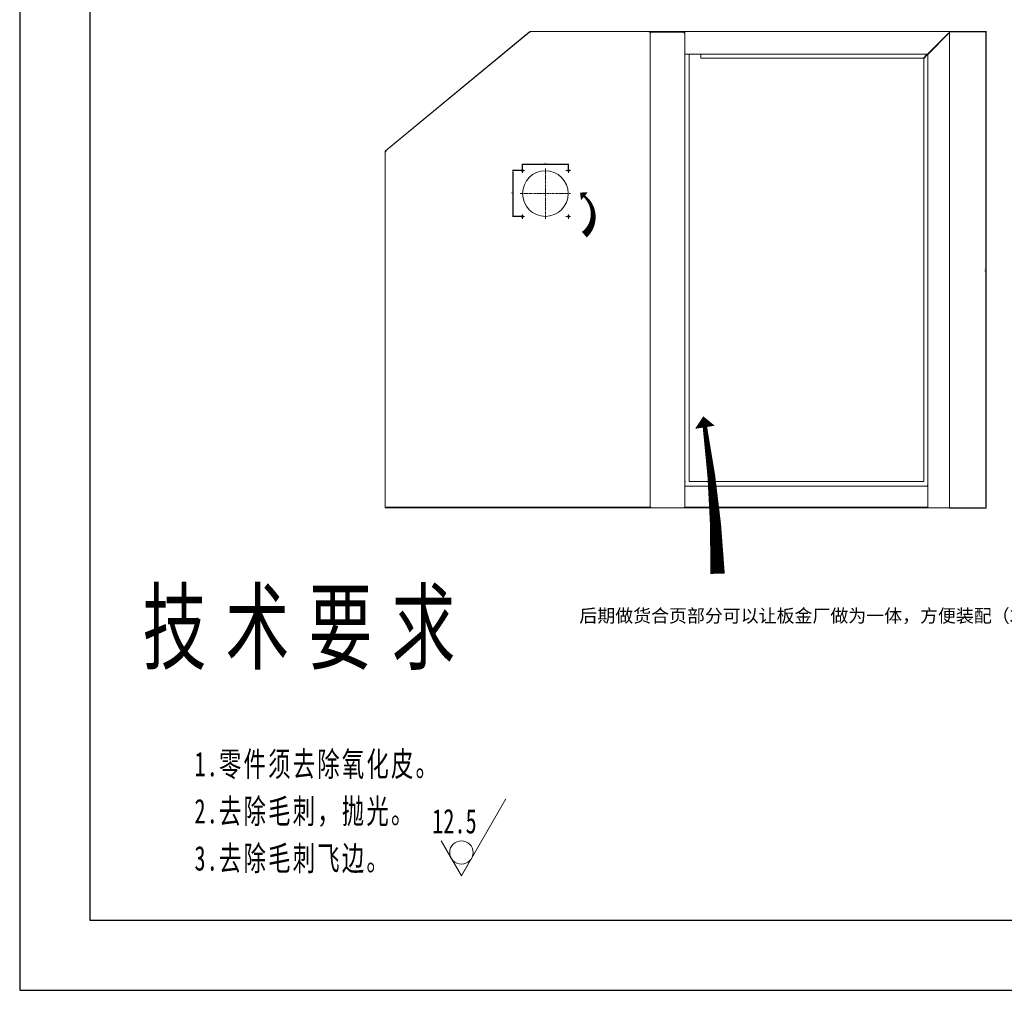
# Model space of a CAD drawing. Header units: millimetres. Extents: x 7284 to 21933, y -3393 to -31.
# Tile 1 of 57: x 7284 to 9531, y -3393 to -1179. Entities that reach past the tile are written whole.
import ezdxf
from ezdxf.enums import TextEntityAlignment as Align

# ---------------------------------------------------------------- set-up
doc = ezdxf.new("R2010")
doc.units = ezdxf.units.MM
doc.set_wipeout_variables(frame=1)
doc.header["$PDSIZE"] = -1
doc.linetypes.add('CENTER', pattern=[10.16, 6.35, -1.27, 1.27, -1.27])
for name, color, linetype in [('1', 7, 'Continuous'), ('60', 7, 'Continuous'), ('细实线层', 7, 'Continuous')]:
    doc.layers.add(name, color=color, linetype=linetype)
for name, color, linetype, lineweight in [('dim', 84, 'Continuous', 9), ('尺寸线层', 3, 'Continuous', 18), ('粗实线层', 7, 'Continuous', 25)]:
    doc.layers.add(name, color=color, linetype=linetype, lineweight=lineweight)
doc.styles.get("Standard").update_dxf_attribs({"font": 'SimSun.ttf'})
doc.styles.add('TitleStyle', font='SimSun.ttf', dxfattribs={"width": 0.667})
doc.styles.add('标准', font='SimSun.ttf', dxfattribs={"width": 0.667})
doc.dimstyles.new('ISO-25', dxfattribs={"dimtxt": 2.5, "dimasz": 2.5, "dimexe": 1.25, "dimexo": 0.625, "dimtad": 1, "dimtxsty": 'Standard', "dimcen": 2.5, "dimadec": 0, "dimazin": 0, "dimtfac": 1, "dimtmove": 0, "dimatfit": 3, "dimfxl": 0, "dimarcsym": 0})

# ---------------------------------------------------------------- blocks, each defined once
blk = doc.blocks.new('$CAXA_FRAME_13B17AC1$')
at = {"layer": '粗实线层'}
for p, q in [((-138.5, 95), (-138.5, -95)), ((-138.5, -95), (138.5, -95))]:
    blk.add_line(p, q, dxfattribs=at)
at = {"layer": '细实线层'}
for p, q in [((-148.5, 105), (-148.5, -105)), ((-148.5, -105), (148.5, -105))]:
    blk.add_line(p, q, dxfattribs=at)
blk = doc.blocks.new('*X28')
at = {"layer": '尺寸线层', "color": 0, "linetype": 'Continuous'}
for q in [(9.53, 16.5), (-4.33, 7.5)]:
    blk.add_line((0, 0), q, dxfattribs=at)
blk.add_circle((0, 5), 2.5, dxfattribs=at)
at = {"layer": '尺寸线层', "color": 0, "style": '标准', "width": 0.667}
blk.add_text('12.5', height=5.25, dxfattribs=at).set_placement((3.28, 11.7), align=Align.MIDDLE_RIGHT)
blk = doc.blocks.new('*X29')
at = {"layer": '尺寸线层', "color": 0, "linetype": 'Continuous', "lineweight": -2, "width": 144.4293, "line_spacing_factor": 1.15057}
for s, insert, char_height, attachment_point, style in [('\\T1.3;技术要求', (24.39, 0), 15, 2, 'TitleStyle'), ('{\\T1.1;1.零件须去除氧化皮。\\P2.去除毛刺，抛光。\\P3.去除毛刺飞边。\\P}', (0, -34.16), 5.25, 1, '标准')]:
    blk.add_mtext(s, dxfattribs=dict(at, insert=insert, char_height=char_height, attachment_point=attachment_point, style=style))
blk = doc.blocks.new('*D54')
at = {"layer": 'Defpoints', "color": 0}
for p in [(9403.7, -1206.2), (9489.4, -1206.2), (9405.9, -2292.6)]:
    blk.add_point(p, dxfattribs=at)
at = {"layer": 'dim', "color": 0, "linetype": 'Continuous', "lineweight": -2}
for p, q in [((9403.7, -1206.2), (9489.9, -1206.2)), ((9489.4, -2290.6), (9489.4, -1208.2)), ((9405.9, -2292.6), (9489.9, -2292.6))]:
    blk.add_line(p, q, dxfattribs=at)
at = {"layer": 'dim', "color": 0}
for points in [[(9489.1, -1208.2), (9489.8, -1208.2), (9489.4, -1206.2)], [(9489.1, -2290.6), (9489.8, -2290.6), (9489.4, -2292.6)]]:
    blk.add_solid(points, dxfattribs=at)
at = {"layer": 'dim', "color": 0, "insert": (9487.5, -1749.4), "char_height": 2.5, "attachment_point": 5, "rotation": 90}
blk.add_mtext('1086,4', dxfattribs=at)
blk = doc.blocks.new('*D120')
at = {"layer": 'Defpoints', "color": 0}
for p in [(8430.8, -1523.1), (8535.8, -1508.5), (8535.8, -1523.1)]:
    blk.add_point(p, dxfattribs=at)
at = {"layer": 'dim', "color": 0, "linetype": 'Continuous', "lineweight": -2}
for p, q in [((8430.8, -1523.1), (8430.8, -1508)), ((8432.8, -1508.5), (8533.8, -1508.5)), ((8535.8, -1523.1), (8535.8, -1508))]:
    blk.add_line(p, q, dxfattribs=at)
at = {"layer": 'dim', "color": 0}
for points in [[(8432.8, -1508.1), (8432.8, -1508.8), (8430.8, -1508.5)], [(8533.8, -1508.1), (8533.8, -1508.8), (8535.8, -1508.5)]]:
    blk.add_solid(points, dxfattribs=at)
at = {"layer": 'dim', "color": 0, "insert": (8483.3, -1506.7), "char_height": 2.5, "attachment_point": 5}
blk.add_mtext('105', dxfattribs=at)
blk = doc.blocks.new('*D121')
at = {"layer": 'Defpoints', "color": 0}
for p in [(8430.8, -1523.1), (8408.9, -1628.1), (8430.8, -1628.1)]:
    blk.add_point(p, dxfattribs=at)
at = {"layer": 'dim', "color": 0, "linetype": 'Continuous', "lineweight": -2}
for p, q in [((8430.8, -1523.1), (8408.4, -1523.1)), ((8408.9, -1525.1), (8408.9, -1626.1)), ((8430.8, -1628.1), (8408.4, -1628.1))]:
    blk.add_line(p, q, dxfattribs=at)
at = {"layer": 'dim', "color": 0}
for points in [[(8408.6, -1525.1), (8409.2, -1525.1), (8408.9, -1523.1)], [(8408.6, -1626.1), (8409.2, -1626.1), (8408.9, -1628.1)]]:
    blk.add_solid(points, dxfattribs=at)
at = {"layer": 'dim', "color": 0, "insert": (8407.2, -1575.6), "char_height": 2.5, "attachment_point": 5, "rotation": 90}
blk.add_mtext('105', dxfattribs=at)

msp = doc.modelspace()

# ---------------------------------------------------------------- linework, layer by layer
at = {"layer": '1', "color": 1, "linetype": 'CENTER', "lineweight": 13}
for p, q in [((8425.339, -1523.149), (8436.339, -1523.149)), ((8430.839, -1528.649), (8430.839, -1517.649)), ((8483.339, -1633.149), (8483.339, -1518.149)), ((8530.339, -1523.149), (8541.339, -1523.149)), ((8535.839, -1528.649), (8535.839, -1517.649)), ((8425.839, -1575.649), (8540.839, -1575.649)), ((8425.339, -1628.149), (8436.339, -1628.149)), ((8430.839, -1633.649), (8430.839, -1622.649)), ((8530.339, -1628.149), (8541.339, -1628.149)), ((8535.839, -1633.649), (8535.839, -1622.649))]:
    msp.add_line(p, q, dxfattribs=at)
at = {"layer": '60', "color": 7, "linetype": 'Continuous', "lineweight": 18}
for p, q in [((8447.948, -1206.363), (8117.753, -1479.138)), ((8118.437, -1478.424), (8447.297, -1206.753)), ((8447.278, -1206.877), (8118.566, -1478.426)), ((8447.37, -1206.841), (8447.297, -1206.753)), ((8448.808, -1206.363), (8447.948, -1206.363)), ((8448.698, -1208.449), (8447.948, -1206.363)), ((8448.698, -1206.363), (8448.698, -1206.249)), ((8448.698, -1206.249), (8719.639, -1206.249)), ((8721.639, -1206.249), (8719.639, -1206.249)), ((8719.639, -1206.249), (8719.639, -1206.363)), ((8721.639, -1206.363), (8719.639, -1206.363)), ((8721.639, -1206.249), (8721.639, -1206.363)), ((8721.639, -1206.249), (8801.839, -1206.249)), ((8722.639, -1206.363), (8721.639, -1206.363)), ((8722.639, -1206.363), (8722.639, -1208.449)), ((8801.839, -1207.749), (8722.639, -1207.749)), ((8724.039, -1208.081), (8722.639, -1208.081)), ((8722.639, -2290.149), (8722.639, -1208.449)), ((8722.639, -1209.266), (8723.139, -1209.266)), ((8723.139, -1209.449), (8722.639, -1209.449)), ((8724.039, -1208.788), (8723.139, -1208.788)), ((8723.139, -1208.788), (8723.139, -1209.249)), ((8723.139, -1209.249), (8723.839, -1209.949)), ((8723.139, -1209.249), (8723.139, -1209.449)), ((8724.039, -1208.788), (8724.039, -1208.081)), ((8799.439, -1208.081), (8799.439, -1208.788)), ((8799.639, -1208.081), (8799.439, -1208.081)), ((8799.439, -1208.788), (8799.639, -1208.788)), ((8801.839, -1206.363), (8801.839, -1206.249)), ((8801.839, -1206.249), (9403.739, -1206.249)), ((8801.839, -1208.449), (8801.839, -1206.363)), ((8801.839, -1208.449), (8801.839, -1255.549)), ((9357.432, -1255.549), (9403.489, -1209.492)), ((9358.139, -1256.256), (9403.739, -1210.656)), ((9403.739, -1209.742), (9403.489, -1209.492)), ((9403.739, -1209.742), (9404.196, -1210.199)), ((9404.196, -1210.199), (9403.739, -1210.656)), ((9405.939, -1208.449), (9405.939, -2292.649)), ((8415.507, -1232.866), (8415.58, -1232.954)), ((8424.842, -1225.303), (8424.776, -1225.224)), ((8429.473, -1221.477), (8429.452, -1221.453)), ((8801.839, -1257.749), (8801.839, -1255.549)), ((8801.839, -1257.749), (9355.232, -1257.749)), ((8801.839, -2243.167), (8801.839, -1257.749)), ((8811.839, -2232.649), (8811.839, -1257.749)), ((8837.839, -1257.749), (8837.839, -1258.749)), ((9354.232, -1258.749), (9355.232, -1257.749)), ((9355.232, -1257.749), (9357.432, -1255.549)), ((9355.939, -1258.456), (9358.139, -1256.256)), ((8837.839, -1266.549), (8837.839, -1258.749)), ((9346.432, -1266.549), (8837.839, -1266.549)), ((9354.232, -1258.749), (9346.432, -1266.549)), ((9354.939, -1259.456), (9347.139, -1267.256)), ((9347.139, -2232.649), (9347.139, -1267.256)), ((9354.939, -1259.456), (9355.939, -1258.456)), ((9355.939, -1258.456), (9355.939, -2243.167)), ((8197.256, -1413.312), (8197.235, -1413.287)), ((8183.29, -1424.701), (8183.363, -1424.789)), ((8184.468, -1423.851), (8184.48, -1423.866)), ((8192.624, -1417.138), (8192.559, -1417.059)), ((8117.753, -1480.12), (8117.639, -1480.12)), ((8117.639, -2292.649), (8117.639, -1480.12)), ((8117.753, -1479.138), (8117.753, -1480.234)), ((8119.839, -1480.12), (8117.753, -1479.138)), ((8118.51, -1478.512), (8118.437, -1478.424)), ((8801.339, -2245.649), (8801.339, -2243.813)), ((8801.339, -2289.649), (8801.339, -2245.649)), ((8802.839, -2232.649), (8801.839, -2232.649)), ((9355.939, -2243.149), (8801.839, -2243.149)), ((9347.139, -2232.649), (8811.839, -2232.649)), ((9356.339, -2243.699), (9356.339, -2245.649)), ((9356.339, -2245.649), (9356.339, -2289.649)), ((8120.639, -2291.149), (8120.639, -2290.149)), ((8135.639, -2291.149), (8120.639, -2291.149)), ((8120.639, -2291.149), (8120.639, -2292.649)), ((8135.639, -2291.149), (8707.639, -2291.149)), ((8722.639, -2291.149), (8707.639, -2291.149)), ((8722.639, -2290.149), (8722.639, -2291.149)), ((8722.639, -2290.949), (8723.139, -2290.949)), ((8722.639, -2291.132), (8723.139, -2291.132)), ((8722.639, -2292.649), (8722.639, -2291.149)), ((8723.139, -2291.149), (8723.839, -2290.449)), ((8723.139, -2290.949), (8723.139, -2291.149)), ((8723.139, -2291.61), (8723.139, -2291.149)), ((8724.039, -2291.61), (8723.139, -2291.61)), ((8724.039, -2292.318), (8724.039, -2291.61)), ((8799.439, -2291.61), (8799.439, -2292.318)), ((8799.639, -2291.61), (8799.439, -2291.61)), ((8801.339, -2291.149), (8801.339, -2289.649)), ((8801.339, -2291.149), (8816.339, -2291.149)), ((8801.339, -2292.649), (8801.339, -2291.149)), ((9341.339, -2291.149), (8816.339, -2291.149)), ((9341.339, -2291.149), (9356.339, -2291.149)), ((9356.339, -2291.149), (9356.339, -2289.649)), ((9356.339, -2291.149), (9356.339, -2292.649)), ((8119.839, -2292.649), (8117.639, -2292.649)), ((8119.839, -2292.649), (8120.639, -2292.649)), ((8120.639, -2292.649), (8135.639, -2292.649)), ((8135.639, -2292.649), (8707.639, -2292.649)), ((8722.639, -2292.649), (8707.639, -2292.649)), ((8722.639, -2292.318), (8724.039, -2292.318)), ((8799.639, -2292.649), (8722.639, -2292.649)), ((8799.439, -2292.318), (8799.639, -2292.318)), ((8816.339, -2292.649), (8801.339, -2292.649)), ((9341.339, -2292.649), (8816.339, -2292.649)), ((9356.339, -2292.649), (9341.339, -2292.649)), ((9358.139, -2292.649), (9356.339, -2292.649)), ((9358.139, -2292.649), (9403.739, -2292.649)), ((9405.939, -2292.649), (9403.739, -2292.649))]:
    msp.add_line(p, q, dxfattribs=at)
at = {"layer": '60', "color": 7, "linetype": 'Continuous', "lineweight": 13}
for p, q in [((8448.7, -1206.249), (8719.639, -1206.249)), ((8801.839, -1206.249), (9403.739, -1206.249)), ((8801.839, -2243.168), (8801.839, -1210.648)), ((9405.939, -1208.449), (9405.939, -2292.649)), ((9355.232, -1257.749), (8801.839, -1257.749)), ((9355.939, -2243.172), (9355.939, -1258.475)), ((8117.639, -2292.649), (8117.639, -1480.121)), ((8801.839, -2243.149), (9355.939, -2243.149)), ((9355.939, -2290.393), (9355.939, -2244.713)), ((8722.639, -2291.149), (8722.639, -2292.649)), ((8801.339, -2292.649), (8801.339, -2291.149)), ((9356.339, -2292.649), (9356.339, -2291.149)), ((8799.639, -2292.649), (8722.639, -2292.649))]:
    msp.add_line(p, q, dxfattribs=at)
at = {"layer": '60', "color": 7, "linetype": 'Continuous', "lineweight": 18}
for centre, radius in [((8430.839, -1523.149), 2.25), ((8483.339, -1575.649), 52), ((8535.839, -1523.149), 2.25), ((8430.839, -1628.149), 2.25), ((8535.839, -1628.149), 2.25)]:
    msp.add_circle(centre, radius, dxfattribs=at)
for centre, start, end in [((8448.698, -1208.449), 111.007041, 129.560117), ((8448.698, -1208.449), 90, 108.553077), ((8799.639, -1209.949), 18.748349, 90), ((9403.739, -1208.449), 0, 90), ((8119.839, -1480.12), 161.446793, 180), ((8119.839, -1480.12), 129.560117, 148.113324), ((8799.639, -2290.449), 270, 320.598684)]:
    msp.add_arc(centre, 2.2, start, end, dxfattribs=at)
for centre, major_axis, ratio, start_param, end_param in [((8799.639, -1209.596), (2.142, 0), 0.70710678, 0.23555224, 1.57079633), ((8799.639, -1210.303), (-2.142, 0), 0.70710678, 3.3771449, 4.71238898), ((8799.639, -1209.949), (0, 2.2), 1, 4.71238898, 5.03960939), ((8799.639, -1210.656), (0, 2.2), 1, 4.71238898, 5.03960939), ((8799.639, -2290.096), (2.142, 0), 0.70710678, 4.71238898, 5.62891472), ((8799.639, -2290.803), (-2.142, 0), 0.70710678, 1.57079633, 2.48731631)]:
    msp.add_ellipse(centre, major_axis=major_axis, ratio=ratio, start_param=start_param, end_param=end_param, dxfattribs=at)
for points, knots in [([(8447.297, -1206.753), (8447.285, -1206.763), (8447.278, -1206.778), (8447.274, -1206.804), (8447.273, -1206.809), (8447.273, -1206.821), (8447.273, -1206.84), (8447.275, -1206.861), (8447.278, -1206.877)], [0, 0, 0, 0, 0.5, 0.5, 0.625, 0.625, 0.75, 1, 1, 1, 1]), ([(8448.808, -1206.363), (8448.789, -1206.325), (8448.771, -1206.297), (8448.735, -1206.259), (8448.717, -1206.249), (8448.698, -1206.249)], [0, 0, 0, 0, 0.5, 0.5, 1, 1, 1, 1]), ([(8117.639, -1480.12), (8117.639, -1480.139), (8117.648, -1480.158), (8117.686, -1480.196), (8117.715, -1480.215), (8117.753, -1480.234)], [0, 0, 0, 0, 0.5, 0.5, 1, 1, 1, 1]), ([(8118.437, -1478.424), (8118.45, -1478.414), (8118.467, -1478.409), (8118.499, -1478.409), (8118.511, -1478.411), (8118.536, -1478.417), (8118.55, -1478.421), (8118.566, -1478.426)], [0, 0, 0, 0, 0.5, 0.5, 0.75, 0.75, 1, 1, 1, 1]), ([(8801.839, -2243.167), (8801.839, -2243.176), (8801.835, -2243.187), (8801.823, -2243.214), (8801.814, -2243.231), (8801.789, -2243.269), (8801.774, -2243.291), (8801.752, -2243.321), (8801.748, -2243.327), (8801.738, -2243.34), (8801.724, -2243.359), (8801.708, -2243.379), (8801.652, -2243.45), (8801.599, -2243.514), (8801.523, -2243.602), (8801.507, -2243.62), (8801.476, -2243.657), (8801.427, -2243.713), (8801.375, -2243.772), (8801.339, -2243.813)], [0, 0, 0, 0, 0.125, 0.125, 0.25, 0.25, 0.375, 0.375, 0.40625, 0.40625, 0.4375, 0.5, 0.5, 0.75, 0.75, 0.8125, 0.8125, 0.875, 1, 1, 1, 1]), ([(9355.939, -2243.063), (9355.939, -2243.048), (9355.936, -2243.031), (9355.926, -2242.995), (9355.918, -2242.975), (9355.904, -2242.942), (9355.899, -2242.931), (9355.888, -2242.908), (9355.881, -2242.896), (9355.862, -2242.86), (9355.847, -2242.834), (9355.814, -2242.782), (9355.797, -2242.754), (9355.768, -2242.712), (9355.759, -2242.698), (9355.739, -2242.669), (9355.728, -2242.654), (9355.676, -2242.58), (9355.63, -2242.518), (9355.535, -2242.392), (9355.485, -2242.327), (9355.407, -2242.228), (9355.38, -2242.194), (9355.326, -2242.127), (9355.299, -2242.094), (9355.218, -2241.992), (9355.163, -2241.924), (9355.079, -2241.822), (9355.051, -2241.787), (9355.009, -2241.736), (9354.988, -2241.71), (9354.967, -2241.684), (9354.953, -2241.666), (9354.946, -2241.658), (9354.939, -2241.649)], [0, 0, 0, 0, 0.0625, 0.0625, 0.125, 0.125, 0.15625, 0.15625, 0.1875, 0.1875, 0.25, 0.25, 0.3125, 0.3125, 0.34375, 0.34375, 0.375, 0.375, 0.5, 0.5, 0.625, 0.625, 0.6875, 0.6875, 0.75, 0.75, 0.875, 0.875, 0.9375, 0.9375, 0.96875, 0.984375, 0.984375, 1, 1, 1, 1]), ([(9356.339, -2243.699), (9356.28, -2243.632), (9356.226, -2243.57), (9356.153, -2243.483), (9356.131, -2243.455), (9356.099, -2243.416), (9356.089, -2243.403), (9356.069, -2243.379), (9356.06, -2243.366), (9356.015, -2243.308), (9355.987, -2243.269), (9355.958, -2243.222), (9355.951, -2243.208), (9355.944, -2243.19), (9355.942, -2243.185), (9355.939, -2243.175), (9355.939, -2243.171), (9355.939, -2243.167)], [0, 0, 0, 0, 0.25, 0.25, 0.375, 0.375, 0.4375, 0.4375, 0.5, 0.5, 0.75, 0.75, 0.875, 0.875, 0.9375, 0.9375, 1, 1, 1, 1])]:
    msp.add_open_spline(points, degree=3, knots=knots, dxfattribs=at)
at = {"layer": 'dim', "color": 1}
for points in [[(8562.427, -1573.36, 0, 23.501, 0), (8572.343, -1581.852, 5.222, 16.973, -0.4601632), (8572.343, -1669.479, 16.973, 16.973, -0.4601632)], [(8843.687, -2083.897, 0, 45.477, 0), (8847.531, -2108.868, 10.106, 32.844, -0.03336138), (8876.362, -2443.09, 32.844, 32.844, -0.03336138)]]:
    msp.add_lwpolyline(points, format="xyseb", dxfattribs=at)

# ---------------------------------------------------------------- block references
at = {"layer": '粗实线层', "xscale": 16.01233920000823, "yscale": 16.01233919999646, "zscale": 16.0123392}
msp.add_blockref('$CAXA_FRAME_13B17AC1$', (9661.45, -1712.145), dxfattribs=at)

# ---------------------------------------------------------------- texts
at = {"layer": 'dim', "color": 6, "insert": (8560.951, -2523.886), "char_height": 30, "width": 1288.59957, "attachment_point": 1}
msp.add_mtext('后期做货合页部分可以让板金厂做为一体，方便装配（3D已更新）', dxfattribs=at)

# ---------------------------------------------------------------- dimensions: what is measured, and where the dimension line sits
at = {"layer": 'dim'}
for base, p1, p2, picture, middle in [((9489.429, -1206.249), (9405.939, -2292.649), (9403.739, -1206.249), '*D54', (9487.47, -1749.449)), ((8408.903, -1628.149), (8430.839, -1523.149), (8430.839, -1628.149), '*D121', (8407.153, -1575.649))]:
    dim = msp.add_linear_dim(base=base, p1=p1, p2=p2, angle=90, dimstyle='ISO-25', override={"dimasz": 2, "dimexe": 0.49975, "dimexo": 0, "dimgap": 0.49975, "dimadec": 2, "dimazin": 2, "dimtzin": 0, "dimarcsym": 1}, dxfattribs=at)
    dim.commit()
    dim.dimension.update_dxf_attribs({"geometry": picture, "text_midpoint": middle})
dim = msp.add_linear_dim(base=(8535.839, -1508.477), p1=(8430.839, -1523.149), p2=(8535.839, -1523.149), dimstyle='ISO-25', override={"dimasz": 2, "dimexe": 0.49975, "dimexo": 0, "dimgap": 0.49975, "dimadec": 2, "dimazin": 2, "dimtzin": 0, "dimarcsym": 1}, dxfattribs=at)
dim.commit()
dim.dimension.update_dxf_attribs({"geometry": '*D120', "text_midpoint": (8483.339, -1506.727)})

# ---------------------------------------------------------------- next in the draw order: wipeouts: each hides what was drawn before it
msp.add_wipeout([(8314.77, -3092.395), (8313.783, -3093.975), (8312.688, -3095.482), (8311.49, -3096.909), (8310.196, -3098.249), (8308.812, -3099.495), (8307.344, -3100.642), (8305.8, -3101.684), (8304.187, -3102.615), (8302.513, -3103.432), (8300.785, -3104.13), (8299.014, -3104.705), (8297.206, -3105.156), (8295.372, -3105.479), (8293.52, -3105.674), (8291.658, -3105.739), (8289.796, -3105.674), (8287.944, -3105.479), (8286.109, -3105.156), (8284.302, -3104.705), (8282.53, -3104.13), (8280.803, -3103.432), (8279.129, -3102.615), (8277.516, -3101.684), (8275.972, -3100.642), (8274.504, -3099.495), (8273.119, -3098.249), (8271.825, -3096.909), (8270.628, -3095.482), (8269.533, -3093.975), (8268.546, -3092.395), (8268.546, -3092.395), (8291.658, -3132.426), (8291.658, -3132.426), (8314.77, -3092.395), (8314.77, -3092.395), (8314.999, -3091.99), (8315.221, -3091.581), (8315.436, -3091.168), (8315.644, -3090.751), (8315.845, -3090.33), (8316.038, -3089.906), (8316.224, -3089.479), (8316.402, -3089.049), (8316.573, -3088.616), (8316.736, -3088.179), (8316.891, -3087.74), (8317.039, -3087.299), (8317.179, -3086.854), (8317.311, -3086.408), (8317.436, -3085.959), (8317.552, -3085.508), (8317.661, -3085.055), (8317.762, -3084.6), (8317.855, -3084.144), (8317.94, -3083.686), (8318.017, -3083.227), (8318.085, -3082.766), (8318.146, -3082.304), (8318.199, -3081.841), (8318.244, -3081.378), (8318.28, -3080.913), (8318.309, -3080.449), (8318.329, -3079.983), (8318.341, -3079.518), (8318.345, -3079.052), (8318.345, -3079.052), (8318.146, -3075.799), (8317.552, -3072.596), (8316.573, -3069.488), (8315.221, -3066.523), (8313.519, -3063.745), (8311.49, -3061.195), (8309.166, -3058.911), (8306.581, -3056.927), (8303.774, -3055.273), (8300.785, -3053.974), (8297.661, -3053.049), (8294.447, -3052.511), (8291.192, -3052.369), (8287.944, -3052.624), (8284.751, -3053.274), (8281.661, -3054.308), (8278.72, -3055.711), (8275.972, -3057.461), (8273.457, -3059.534), (8271.214, -3061.898), (8269.276, -3064.517), (8267.672, -3067.353), (8266.425, -3070.363), (8265.554, -3073.503), (8265.072, -3076.726), (8264.987, -3079.983), (8265.299, -3083.227), (8266.004, -3086.408), (8267.092, -3089.479), (8268.546, -3092.395), (8268.546, -3092.395), (8291.658, -3132.426), (8291.658, -3132.426)]).dxf.layer = '尺寸线层'

# ---------------------------------------------------------------- next in the draw order: block references
at = {"layer": '尺寸线层', "xscale": 10.67489279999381, "yscale": 10.67489280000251, "zscale": 10.6748928}
for name, p in [('*X29', (7682.444, -2484.557)), ('*X28', (8291.658, -3132.426))]:
    msp.add_blockref(name, p, dxfattribs=at)

doc.saveas('drawing.dxf')
